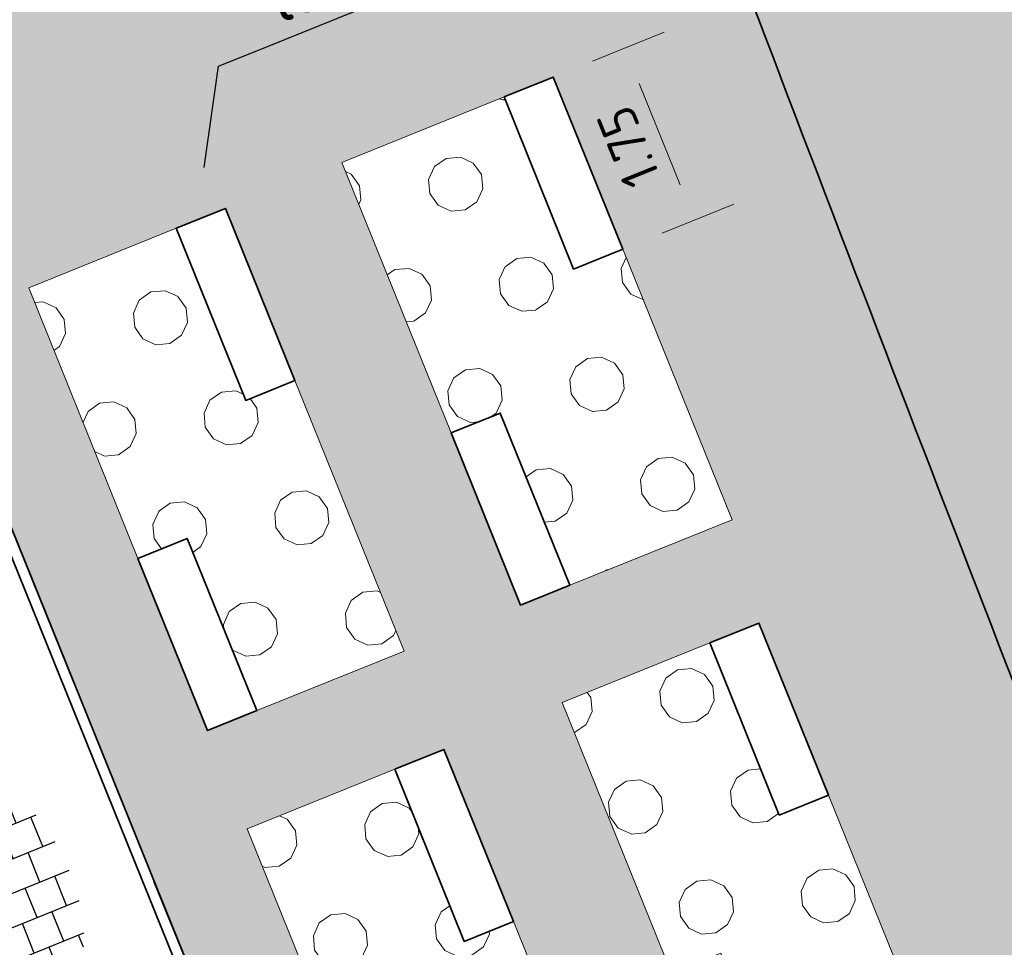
# Model space of a CAD drawing. Header units: metres. Extents: x 126075 to 126745, y 502461 to 502767.
# Tile 66 of 94: x 126564 to 126574, y 502641 to 502650. Entities that reach past the tile are written whole.
import ezdxf
from ezdxf import colors
from ezdxf.entities.mleader import LeaderData, LeaderLine
from ezdxf.enums import TextEntityAlignment as Align
from ezdxf.math import Vec2, Vec3

# ---------------------------------------------------------------- set-up
doc = ezdxf.new("R2010")
doc.units = ezdxf.units.M
doc.header["$PDSIZE"] = 1
doc.linetypes.add('VH-OPSLUITBAND-SO', pattern=[10, 4, -2, 2, -2])
doc.layers.get('0').update_dxf_attribs({"linetype": 'CONTINUOUS'})
doc.layers.get('DEFPOINTS').update_dxf_attribs({"linetype": 'CONTINUOUS'})
for name, color, linetype, lineweight in [('N-WE-GR-BEPLANTING_CULTUUR_VASTE PLANTENVAK-A-200', 92, 'CONTINUOUS', 18), ('N-WE-GR-GRAS-A-500', 62, 'CONTINUOUS', 18), ('N-WE-GR-GRAS-O', 60, 'CONTINUOUS', 18), ('N-WE-IE-MEUBILAIR-G', 7, 'CONTINUOUS', 35), ('N-WE-VH-HALFVERHARDING_KLEISCHELPEN-A-200', 252, 'CONTINUOUS', 18), ('N-WE-VH-KANTOPSLUITING_OPSLUITBAND_100X200-G', 150, 'VH-OPSLUITBAND-SO', 35), ('N-WE-VH-KANTOPSLUITING_VOORKANTBAND-G', 50, 'CONTINUOUS', 35), ('N-WE-VH-OPENVERHARDING-G', 90, 'CONTINUOUS', 35), ('N-WE-VH-OPENVERHARDING_TEGEL_300X300_DUN_HALFSTEENS-S-200', 252, 'CONTINUOUS', 25), ('X-XX-AL-M', 7, 'CONTINUOUS', 18), ('X-XX-AL-T25', 7, 'CONTINUOUS', 25)]:
    doc.layers.add(name, color=color, linetype=linetype, lineweight=lineweight)
doc.styles.add('NLCS-ISO', font='NLCS-ISO.ttf')
doc.styles.add('NLCS-ISO-M200-T18', font='NLCS-ISO.ttf', dxfattribs={"height": 0.36})
doc.styles.add('NLCS-ISO-M200-T25', font='NLCS-ISO.ttf', dxfattribs={"height": 0.5})
doc.dimstyles.new('NLCS-M200-T18-PIJL_L2_H1', dxfattribs={"dimscale": 0.2, "dimtxt": 2.5, "dimasz": 1.8, "dimexe": 2, "dimexo": 2, "dimgap": 0.7, "dimtad": 1, "dimzin": 0, "dimdsep": 46, "dimtxsty": 'NLCS-ISO-M200-T18', "dimcen": 0, "dimdle": 2, "dimclrd": 256, "dimclre": 256, "dimclrt": 10, "dimadec": 1, "dimazin": 0, "dimtfac": 1, "dimtdec": 3, "dimtofl": 0, "dimtmove": 0, "dimatfit": 3, "dimfxl": 2, "dimfxlon": 1, "dimtfillclr": 256, "dimtolj": 1, "dimtzin": 0, "dimlwd": -1, "dimlwe": -1, "dimarcsym": 0})
pattern_1 = [(5.229815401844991, (126614.5566435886, 502721.7654034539), (0.4837957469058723, 1.048463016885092), [0.133976, -1.020724]), (35.22981540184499, (126614.69006186, 502721.777615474), (0.4837961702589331, 1.04846282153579), [0.133976, -1.866024]), (65.22981540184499, (126614.7994968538, 502721.8549002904), (-0.6660977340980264, 0.9432109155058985), [0.133976, -1.020724]), (95.22981540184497, (126614.8556303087, 502721.9765473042), (-0.6660973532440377, 0.9432111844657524), [0.133976, -1.866024]), (125.229815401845, (126614.8434182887, 502722.1099655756), (-1.149893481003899, -0.1052521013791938), [0.133976, -1.020724]), (155.229815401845, (126614.7661334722, 502722.2194005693), (-1.149893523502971, -0.1052516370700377), [0.133976, -1.866024]), (185.229815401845, (126614.6444864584, 502722.2755340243), (-0.4837957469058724, -1.048463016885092), [0.133976, -1.020724]), (215.229815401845, (126614.5110681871, 502722.2633220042), (-0.4837961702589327, -1.04846282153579), [0.133976, -1.866024]), (245.229815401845, (126614.4016331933, 502722.1860371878), (0.6660977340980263, -0.9432109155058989), [0.133976, -1.020724]), (275.229815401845, (126614.3454997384, 502722.064390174), (0.6660973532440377, -0.9432111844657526), [0.133976, -1.866024]), (305.229815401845, (126614.3577117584, 502721.9309719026), (1.149893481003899, 0.1052521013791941), [0.133976, -1.020724]), (335.229815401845, (126614.4349965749, 502721.8215369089), (1.149893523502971, 0.105251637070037), [0.133976, -1.866024])]

# ---------------------------------------------------------------- blocks, each defined once
blk = doc.blocks.new('SVH-TEGEL_300X300_DUN_HALFST-SO')
for p, q in [((-1.499999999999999, -2.863260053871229), (-1.499999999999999, 2.863260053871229)), ((1.110223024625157e-15, -2.975), (1.110223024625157e-15, 2.975)), ((1.500000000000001, -2.863260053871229), (1.500000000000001, 2.863260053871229)), ((-2.999999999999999, -2.498230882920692), (-2.999999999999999, 2.498230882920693)), ((3, -2.498230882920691), (3, 2.498230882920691)), ((-3.614576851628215, 2.25), (-2.999999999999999, 2.25)), ((-1.499999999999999, 2.25), (0, 2.25)), ((1.5, 2.25), (3, 2.25)), ((-4.771312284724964, 1.5), (-4.499999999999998, 1.5)), ((-4.499999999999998, -1.726071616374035), (-4.499999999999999, 1.726071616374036)), ((-2.999999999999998, 1.5), (-1.499999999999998, 1.5)), ((2.220446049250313e-15, 1.5), (1.500000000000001, 1.5)), ((3.000000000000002, 1.5), (4.500000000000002, 1.5)), ((4.500000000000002, -1.726071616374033), (4.5, 1.726071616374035)), ((-4.499999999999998, 0.7500000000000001), (-2.999999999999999, 0.7500000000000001)), ((-1.499999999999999, 0.7500000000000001), (1.110223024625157e-15, 0.7500000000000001)), ((1.500000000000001, 0.7500000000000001), (3, 0.7500000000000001)), ((4.500000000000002, 0.7500000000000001), (5.346547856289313, 0.7500000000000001)), ((-5.525, 0), (-4.5, 0)), ((-2.999999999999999, 0), (-1.499999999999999, 0)), ((0, 0), (1.500000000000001, 0)), ((3, 0), (4.500000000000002, 0)), ((-4.5, -0.7500000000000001), (-3, -0.7500000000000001)), ((-1.5, -0.7500000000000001), (0, -0.7500000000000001)), ((1.499999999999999, -0.7500000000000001), (3, -0.7500000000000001)), ((4.5, -0.7500000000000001), (5.346547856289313, -0.7500000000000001)), ((-4.771312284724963, -1.5), (-4.5, -1.5)), ((-2.999999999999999, -1.5), (-1.499999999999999, -1.5)), ((1.110223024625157e-15, -1.5), (1.500000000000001, -1.5)), ((3, -1.5), (4.500000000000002, -1.5)), ((-3.614576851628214, -2.25), (-2.999999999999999, -2.25)), ((-1.499999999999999, -2.25), (1.110223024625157e-15, -2.25)), ((1.500000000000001, -2.25), (3, -2.25))]:
    blk.add_line(p, q)
at = {"style": 'NLCS-ISO'}
blk.add_attdef('FORMAAT', text='', height=1.8, dxfattribs=at).set_placement((-6.525, 4.607733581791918e-16), align=Align.MIDDLE_RIGHT)
blk.add_attdef('KLEUR', text='', height=1.8, dxfattribs=at).set_placement((6.525, -7.02641101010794e-16), align=Align.MIDDLE_LEFT)
at = {"style": 'NLCS-ISO', "flags": 1}
blk.add_attdef('FUNCTIE', text='', height=1.8, dxfattribs=at).set_placement((-7.110529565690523e-16, -3.975), align=Align.TOP_CENTER)
blk = doc.blocks.new('*D463')
at = {"layer": 'DEFPOINTS', "color": 0, "transparency": 16777216}
for p in [(126570.166125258, 502649.8022674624), (126569.490700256, 502649.5293738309), (126570.1462705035, 502647.9068056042)]:
    blk.add_point(p, dxfattribs=at)
at = {"layer": 'X-XX-AL-M', "transparency": 16777216}
for p, q in [((126569.8615729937, 502649.6792184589), (126570.5369979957, 502649.9521120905)), ((126570.6868353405, 502648.5134846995), (126570.3009854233, 502649.4684819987)), ((126570.5171432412, 502648.0566502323), (126571.1925682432, 502648.3295438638))]:
    blk.add_line(p, q, dxfattribs=at)
for points in [[(126570.2453545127, 502649.4460053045), (126570.3566163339, 502649.4909586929), (126570.1661252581, 502649.8022674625)], [(126570.6312044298, 502648.4910080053), (126570.7424662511, 502648.5359613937), (126570.8216955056, 502648.1796992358)]]:
    blk.add_solid(points, dxfattribs=at)
at = {"layer": 'X-XX-AL-M', "color": 10, "transparency": 16777216, "insert": (126570.1972121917, 502648.8711076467), "char_height": 0.36, "attachment_point": 5, "rotation": 112.00030753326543, "style": 'NLCS-ISO-M200-T18'}
blk.add_mtext('\\A1;1.75', dxfattribs=at)

msp = doc.modelspace()

# ---------------------------------------------------------------- hatches: boundary and pattern name
at = {"layer": 'N-WE-GR-BEPLANTING_CULTUUR_VASTE PLANTENVAK-A-200', "transparency": 33554559}
h = msp.add_hatch(dxfattribs=at)
h.set_pattern_fill('AGR-VASTEPLANTEN-SO', color=256, scale=0.2, pattern_type=2)
h.set_pattern_definition(pattern_1)
h.paths.add_polyline_path([(126570.1462705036, 502647.9068056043), (126569.6826795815, 502647.7194998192), (126569.0271093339, 502649.3420680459), (126567.4972592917, 502648.7239589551), (126568.5274411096, 502646.1742088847), (126568.9910320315, 502646.3615146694), (126569.6466022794, 502644.7389464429), (126571.1764523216, 502645.3570555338)])
h = msp.add_hatch(dxfattribs=at)
h.set_pattern_fill('AGR-VASTEPLANTEN-SO', color=256, scale=0.2, pattern_type=2)
h.set_pattern_definition(pattern_1)
h.paths.add_polyline_path([(126567.0549994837, 502646.6689326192), (126566.5914085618, 502646.4816268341), (126565.9358383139, 502648.1041950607), (126564.5450655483, 502647.5422777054), (126565.5752473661, 502644.9925276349), (126566.0388382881, 502645.1798334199), (126566.6944085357, 502643.5572651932), (126568.0851813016, 502644.1191825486), (126567.1486523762, 502646.4371371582)])
h = msp.add_hatch(dxfattribs=at)
h.set_pattern_fill('AGR-VASTEPLANTEN-SO', color=256, scale=0.2, pattern_type=2)
h.set_pattern_definition(pattern_1)
h.paths.add_polyline_path([(126572.0851857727, 502642.7605296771), (126571.6215948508, 502642.5732238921), (126570.966024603, 502644.1957921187), (126569.5752518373, 502643.6338747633), (126570.6054336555, 502641.0841246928), (126571.0690245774, 502641.2714304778), (126571.724594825, 502639.6488622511), (126573.1153675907, 502640.2107796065), (126572.1788386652, 502642.5287342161)])
h = msp.add_hatch(dxfattribs=at)
h.set_pattern_fill('AGR-VASTEPLANTEN-SO', color=256, scale=0.2, pattern_type=2)
h.set_pattern_definition(pattern_1)
h.paths.add_polyline_path([(126569.1153631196, 502641.5694324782), (126568.6517721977, 502641.3821266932), (126567.9962019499, 502643.0046949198), (126566.6054291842, 502642.4427775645), (126567.6356110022, 502639.893027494), (126568.0992019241, 502640.080333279), (126568.7547721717, 502638.4577650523), (126570.1455449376, 502639.0196824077), (126569.2090160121, 502641.3376370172)])
at = {"layer": 'N-WE-GR-GRAS-A-500'}
h = msp.add_hatch(dxfattribs=at)
h.set_pattern_fill('AGR-GRAS_GAZON-SO', color=256, scale=0.5, pattern_type=2)
h.set_pattern_definition([(37.50000000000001, (0, 0), (-0.03149667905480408, 0.9634118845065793), [0, -0.76, 0, -0.85, 0, -0.8125]), (7.499999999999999, (0, 0), (0.8848883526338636, 1.41107303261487), [0, -0.41, 0, -0.685, 0, -0.2625]), (327.5, (-0.6150000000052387, 0), (1.557070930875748, 0.002829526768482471), [0, -0.25, 0, -0.9, 0, -1.175]), (317.5, (-0.6150000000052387, 0), (1.503063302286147, 0.4388377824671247), [0, -0.125, 0, -0.59, 0, -0.675]), (51, (-1.270000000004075, 1.90500000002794), (-0.2520435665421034, 0.8789805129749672), [0.07499999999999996, -1.047749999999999]), (10, (-1.270000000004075, -1.90500000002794), (0.3864434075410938, 0.8287304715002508), [0.07499999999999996, -1.047749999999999])])
edge = h.paths.add_edge_path()
edge.add_arc((126585.6674151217, 502629.4621774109), 4.578002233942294, 217.7432166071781, 262.6275460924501)
edge.add_arc((126586.398483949, 502635.1123624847), 10.27528693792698, 262.6275460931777, 280.0643304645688)
edge.add_arc((126586.2479838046, 502637.5159786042), 12.67113372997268, 278.8349661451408, 291.7575927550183)
edge.add_arc((126586.1472959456, 502637.4752916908), 12.67113372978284, 292.2486467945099, 305.1712734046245)
edge.add_arc((126587.7089269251, 502635.641898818), 10.27528693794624, 303.9419090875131, 321.3786934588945)
edge.add_arc((126592.160149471, 502632.0858236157), 4.578002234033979, 321.3786934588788, 366.2630229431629)
edge.add_arc((126565.4496741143, 502629.1544067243), 31.44885444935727, 6.263022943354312, 20.42381599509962)
edge.add_arc((126404.6078351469, 502569.2617477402), 203.0799348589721, 20.42381599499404, 22.60840202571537)
edge.add_arc((125598.3234162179, 502233.4992058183), 1076.481932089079, 22.60840202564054, 23.28344494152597)
edge.add_arc((126553.3948930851, 502644.4908651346), 36.73404440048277, 23.28344494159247, 29.77586439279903)
edge.add_arc((126003.5163891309, 502329.880010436), 670.2530725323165, 29.7758643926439, 30.05132788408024)
edge.add_arc((126575.9057676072, 502661.033219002), 8.972460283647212, 30.05132788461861, 51.43972310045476)
edge.add_arc((126578.485963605, 502664.26997461), 4.833136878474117, 51.43972309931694, 79.73468830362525)
edge.add_arc((126577.7791426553, 502657.5725821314), 11.56001732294, 82.20378672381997, 110.5985770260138)
edge.add_arc((126578.3045711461, 502657.7849023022), 11.56001732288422, 113.407662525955, 118.3409088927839)
edge.add_line((126572.8168373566, 502667.9593201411), (126574.5416285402, 502668.6563143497))
edge.add_line((126574.5416285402, 502668.6563143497), (126574.7289626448, 502668.1927348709))
edge.add_line((126574.7289626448, 502668.1927348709), (126573.1061267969, 502667.5378268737))
edge.add_line((126573.1061267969, 502667.5378268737), (126572.919408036, 502667.9998836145))
edge.add_arc((126578.1081871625, 502657.9748437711), 11.2882617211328, 117.3652657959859, 141.943724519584)
edge.add_arc((126573.1432558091, 502662.1110421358), 4.833136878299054, 144.2715512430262, 172.5665164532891)
edge.add_arc((126577.2477912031, 502661.5755167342), 8.972460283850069, 172.5665164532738, 193.9549116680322)
edge.add_arc((127219.0112377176, 502821.0487961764), 670.2530725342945, 193.9549116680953, 194.2303751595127)
edge.add_arc((126604.9316365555, 502665.3163254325), 36.73404440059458, 194.2303751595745, 200.722794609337)
edge.add_arc((127577.4112982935, 503033.2279689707), 1076.481932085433, 200.7227946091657, 201.3978375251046)
edge.add_arc((126764.2132618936, 502714.574548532), 203.0799348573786, 201.3978375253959, 203.5824235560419)
edge.add_arc((126606.9158653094, 502645.9104619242), 31.44885444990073, 203.5824235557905, 217.7432166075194)
h.paths.add_polyline_path([(126578.4630062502, 502641.4768168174), (126573.4251039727, 502653.9445388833), (126583.9569595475, 502658.2003518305), (126588.994861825, 502645.7326297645)], flags=16)
h.paths.add_polyline_path([(126580.7588669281, 502647.9997283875), (126579.7646027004, 502650.4601479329), (126581.8177305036, 502651.2898241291), (126582.8119947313, 502648.8294045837)], flags=0)
at = {"layer": 'N-WE-VH-HALFVERHARDING_KLEISCHELPEN-A-200', "transparency": 33554559}
h = msp.add_hatch(dxfattribs=at)
h.set_pattern_fill('AVH-HALFVERHARDING_SCHELPEN-SO', color=256, scale=0.2, pattern_type=2)
h.set_pattern_definition([(5.229815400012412, (126639.9478880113, 502720.3991939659), (-0.09115080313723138, 0.9958371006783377), [0, -1]), (5.229815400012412, (126639.9897491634, 502720.0515624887), (-0.09115080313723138, 0.9958371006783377), [0, -1]), (5.229815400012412, (126639.9704028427, 502720.5920490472), (-0.09115080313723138, 0.9958371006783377), [0, -1]), (343.4284154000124, (126639.4808242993, 502720.2359411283), (3.07866236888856, -0.7223845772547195), [0.107703, -5.277462]), (222.0997154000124, (126639.5840540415, 502720.2052227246), (2.80520960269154, 2.265126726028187), [0.05, -4.95]), (135.8311154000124, (126639.5469550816, 502720.1717015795), (5.52609065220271, -5.519267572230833), [0.09219500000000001, -9.127349]), (211.7949154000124, (126639.2292669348, 502720.0221213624), (-0.9046853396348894, -1.086989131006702), [0.022361, -2.213707]), (331.5397154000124, (126639.2102617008, 502720.0103399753), (2.082824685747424, -0.8135368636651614), [0.036056, -3.569496]), (113.6647154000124, (126639.2419598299, 502719.9931577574), (-1.178137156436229, 1.900523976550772), [0.03162300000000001, -3.130655]), (230.2298154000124, (126639.8757177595, 502719.9808741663), (0.09115083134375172, -0.9958374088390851), [0.04242600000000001, -1.371787]), (5.229815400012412, (126639.8485771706, 502719.9482645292), (0.9046862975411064, 1.086987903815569), [0.06, -0.9400000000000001]), (140.2298154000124, (126639.9083273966, 502719.9537335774), (-0.9958374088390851, -0.09115083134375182), [0.04242600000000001, -1.371787]), (256.7949154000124, (126639.6978807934, 502720.6072718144), (0.8135338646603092, 2.082825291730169), [0.031623, -3.130655]), (5.229815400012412, (126639.6906569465, 502720.5764851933), (0.9046862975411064, 1.086987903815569), [0.05, -0.9500000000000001]), (148.3599154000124, (126639.7404488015, 502720.5810427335), (-3.169812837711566, 1.718221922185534), [0.05, -4.95]), (218.9199154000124, (126639.169175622, 502720.5689202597), (1.900522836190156, 1.178139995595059), [0.036056, -3.569496]), (346.7949154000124, (126639.1411235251, 502720.5462689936), (-2.082825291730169, 0.8135338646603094), [0.063246, -3.099032]), (132.0997154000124, (126639.2026967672, 502720.5318212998), (2.265126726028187, -2.80520960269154), [0.05, -4.95]), (5.229815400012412, (126639.4616144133, 502720.5555205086), (-0.09115080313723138, 0.9958371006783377), [0, -1]), (5.229815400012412, (126639.216437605, 502720.2719921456), (-0.09115080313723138, 0.9958371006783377), [0, -1]), (5.229815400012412, (126639.5289977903, 502719.9290546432), (-0.09115080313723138, 0.9958371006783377), [0, -1]), (5.229815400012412, (126639.7696170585, 502720.2623748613), (-0.09115080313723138, 0.9958371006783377), [0, -1]), (5.229815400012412, (126639.4653286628, 502720.4052334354), (-0.09115080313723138, 0.9958371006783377), [0, -1]), (5.229815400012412, (126639.2435099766, 502720.4150553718), (-0.09115080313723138, 0.9958371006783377), [0, -1]), (5.229815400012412, (126639.3386043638, 502720.363508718), (-0.09115080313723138, 0.9958371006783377), [0, -1]), (5.229815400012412, (126639.3206470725, 502720.1208617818), (-0.09115080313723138, 0.9958371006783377), [0, -1]), (5.229815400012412, (126639.0780001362, 502720.138819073), (-0.09115080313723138, 0.9958371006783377), [0, -1]), (5.229815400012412, (126639.0669938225, 502720.3687731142), (-0.09115080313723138, 0.9958371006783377), [0, -1]), (5.229815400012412, (126639.0170655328, 502720.5851227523), (-0.09115080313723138, 0.9958371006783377), [0, -1]), (5.229815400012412, (126639.3221290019, 502720.6532129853), (-0.09115080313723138, 0.9958371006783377), [0, -1]), (5.229815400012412, (126639.5375671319, 502720.713099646), (-0.09115080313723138, 0.9958371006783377), [0, -1]), (5.229815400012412, (126639.8897561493, 502720.705168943), (-0.09115080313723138, 0.9958371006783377), [0, -1]), (5.229815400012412, (126639.6790119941, 502720.3745832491), (-0.09115080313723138, 0.9958371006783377), [0, -1]), (5.229815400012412, (126639.5630211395, 502720.5447188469), (-0.09115080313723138, 0.9958371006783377), [0, -1]), (5.229815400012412, (126639.686440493, 502720.0740091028), (-0.09115080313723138, 0.9958371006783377), [0, -1]), (5.229815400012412, (126639.392246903, 502719.9968720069), (-0.09115080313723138, 0.9958371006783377), [0, -1]), (5.229815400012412, (126639.7110512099, 502719.8051330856), (-0.09115080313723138, 0.9958371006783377), [0, -1]), (5.229815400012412, (126639.3769559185, 502719.8348035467), (-0.09115080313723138, 0.9958371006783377), [0, -1]), (5.229815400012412, (126639.0610225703, 502719.7757601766), (-0.09115080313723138, 0.9958371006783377), [0, -1]), (5.229815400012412, (126639.1850805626, 502719.736906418), (-0.09115080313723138, 0.9958371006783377), [0, -1]), (5.229815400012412, (126639.1822778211, 502719.8772351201), (-0.09115080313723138, 0.9958371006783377), [0, -1]), (5.229815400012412, (126639.8640728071, 502719.7789722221), (-0.09115080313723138, 0.9958371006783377), [0, -1]), (5.229815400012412, (126639.9462014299, 502720.1982035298), (-0.09115080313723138, 0.9958371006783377), [0, -1]), (5.229815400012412, (126639.8690643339, 502720.4923971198), (-0.09115080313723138, 0.9958371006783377), [0, -1]), (5.229815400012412, (126639.4766078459, 502719.7334650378), (-0.09115080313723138, 0.9958371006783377), [0, -1])])
edge = h.paths.add_edge_path()
edge.add_arc((126588.9665570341, 502577.8348997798), 0.9999999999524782, 3.5522995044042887, 111.596261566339, ccw=False)
edge.add_arc((126604.9358155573, 502578.8262535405), 15.00000000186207, 183.5522995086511, 186.866476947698)
edge.add_arc((126623.606919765, 502581.0746219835), 33.80599088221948, 186.8664769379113, 203.2895918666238)
edge.add_arc((126600.4157242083, 502571.091909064), 8.557503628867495, 203.2895918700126, 219.9791489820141)
edge.add_arc((126593.0920164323, 502564.951128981), 1.000000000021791, -33.295308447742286, 39.979148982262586, ccw=False)
edge.add_line((126593.9278687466, 502564.4021746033), (126593.632662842, 502563.9526863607))
edge.add_arc((126592.7968105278, 502564.5016407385), 1.000000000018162, 201.6195187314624, 326.70469154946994, ccw=False)
edge.add_line((126591.8671595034, 502564.1331994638), (126594.3436152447, 502557.884002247))
edge.add_arc((126598.9920281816, 502559.7258103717), 4.999999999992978, 146.7046915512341, 201.6146098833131, ccw=False)
edge.add_line((126594.8127666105, 502562.4705822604), (126595.3624265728, 502563.3075089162))
edge.add_arc((126596.198278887, 502562.7585545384), 1.000000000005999, 56.35705129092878, 146.7046915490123, ccw=False)
edge.add_arc((126593.9822158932, 502559.4285297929), 4.999999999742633, 21.610646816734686, 56.35705129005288, ccw=False)
edge.add_line((126598.630756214, 502561.2700163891), (126600.0507551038, 502557.685454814))
edge.add_line((126600.0507551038, 502557.685454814), (126601.7241837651, 502558.3485057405))
edge.add_line((126601.7241837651, 502558.3485057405), (126600.8880749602, 502560.4591295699))
edge.add_arc((126605.5366152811, 502562.3006161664), 5.000000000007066, 131.2511100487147, 201.6106468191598, ccw=False)
edge.add_arc((126594.0396522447, 502575.4098775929), 12.436539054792, 311.2511100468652, 315.1802141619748)
edge.add_arc((126599.9059611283, 502569.805408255), 4.327876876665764, 313.0663543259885, 360.7604114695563)
edge.add_arc((126605.2333687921, 502569.8761160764), 0.9999999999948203, 47.37390103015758, 180.7604114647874, ccw=False)
edge.add_arc((126586.7843554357, 502549.8312980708), 28.24262877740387, 25.34251789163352, 47.37390103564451, ccw=False)
edge.add_arc((126621.1363607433, 502520.7557838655), 42.09999999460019, 100.8428102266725, 102.10328435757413, ccw=False)
edge.add_line((126613.2167105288, 502562.1041712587), (126612.8868649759, 502565.718588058))
edge.add_arc((126613.3228884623, 502567.514313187), 1.847902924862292, 214.7808052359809, 256.3520270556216, ccw=False)
edge.add_arc((126586.7843554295, 502549.8312980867), 30.04262877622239, 33.60815944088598, 53.84461590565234)
edge.add_arc((126607.458704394, 502578.1254163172), 4.999999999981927, 178.7226715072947, 233.84461585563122, ccw=False)
edge.add_arc((126617.4562194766, 502577.9024988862), 15.00000000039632, 158.3939377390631, 178.7226714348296, ccw=False)
edge.add_arc((126572.0794579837, 502595.8739835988), 33.80599088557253, 338.3939379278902, 349.6007907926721)
edge.add_arc((126606.3137243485, 502589.5913083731), 0.9999999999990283, 95.2247455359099, 169.6007907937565, ccw=False)
edge.add_line((126606.2226616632, 502590.5871535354), (126610.5810316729, 502590.9856942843))
edge.add_line((126610.5810316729, 502590.9856942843), (126610.4174464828, 502592.7782455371))
edge.add_line((126610.4174464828, 502592.7782455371), (126606.3804835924, 502592.4090950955))
edge.add_arc((126606.2894209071, 502593.4049402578), 0.9999999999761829, 204.0339437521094, 275.2247455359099, ccw=False)
edge.add_arc((126602.7760870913, 502591.8382086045), 2.846837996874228, 24.03394375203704, 55.22469496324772)
edge.add_arc((126602.7473908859, 502591.8583978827), 2.846837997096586, 54.51853089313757, 119.2636728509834)
edge.add_arc((126616.9154150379, 502564.329547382), 33.80599088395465, 117.4040712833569, 124.1619463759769)
edge.add_arc((126597.3706698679, 502593.1298935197), 0.9999999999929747, 185.2345115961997, 304.16194637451, ccw=False)
edge.add_line((126596.3748402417, 502593.038661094), (126595.2531377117, 502605.2823847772))
edge.add_arc((126596.2489673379, 502605.3736172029), 0.9999999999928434, 99.5780154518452, 185.2345115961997, ccw=False)
edge.add_arc((126589.9470397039, 502642.719992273), 36.87434517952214, 279.578015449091, 288.8437285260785)
edge.add_arc((126602.1800021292, 502606.8755972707), 1.000000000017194, 42.26032144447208, 108.84372852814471, ccw=False)
edge.add_line((126602.9200991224, 502607.5480974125), (126609.7561251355, 502600.0249431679))
edge.add_line((126609.7561251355, 502600.0249431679), (126609.4845949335, 502603.0003457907))
edge.add_line((126609.4845949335, 502603.0003457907), (126604.2134557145, 502608.8013174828))
edge.add_arc((126604.9535527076, 502609.4738176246), 0.9999999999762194, 149.0880073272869, 222.2603214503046, ccw=False)
edge.add_arc((126599.3226343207, 502612.8454537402), 5.563167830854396, 329.0880073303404, 337.0971017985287)
edge.add_arc((126600.2317978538, 502612.4613538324), 4.576197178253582, 337.0971017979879, 387.7231877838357)
edge.add_arc((126357.7580837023, 502485.0346031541), 278.4942119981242, 27.7231877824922, 28.59999839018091)
edge.add_arc((126596.1966174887, 502592.2581206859), 26.78726315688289, 76.89279979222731, 89.89545797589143)
edge.add_arc((126596.2477743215, 502620.2953371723), 1.249999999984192, 102.5606798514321, 269.89545797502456, ccw=False)
edge.add_arc((126616.4071438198, 502529.815879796), 93.94807110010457, 98.27159752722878, 102.56067986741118, ccw=False)
edge.add_line((126602.8912426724, 502622.7866304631), (126602.7247038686, 502624.5812951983))
edge.add_arc((126616.4071438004, 502529.8158798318), 95.74807106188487, 98.21571622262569, 102.8460054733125)
edge.add_arc((126594.8414249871, 502624.3862005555), 1.250000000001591, 122.36157101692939, 282.8460054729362, ccw=False)
edge.add_arc((126587.7089269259, 502635.641898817), 12.07528693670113, 302.3615710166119, 321.3786934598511)
edge.add_arc((126592.1601494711, 502632.0858236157), 6.378002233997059, 321.3786934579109, 366.2630229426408)
edge.add_arc((126565.4496741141, 502629.1544067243), 33.24885444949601, 6.263022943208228, 20.42381599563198)
edge.add_arc((126404.6078350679, 502569.2617477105), 204.8799349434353, 20.42381599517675, 21.36319583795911)
edge.add_arc((126596.3417604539, 502644.2594107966), 0.9999999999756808, 95.2532122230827, 201.3631958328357, ccw=False)
edge.add_line((126596.2502030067, 502645.2552105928), (126600.795131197, 502645.6730877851))
edge.add_line((126600.795131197, 502645.6730877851), (126600.630327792, 502647.4655274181))
edge.add_line((126600.630327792, 502647.4655274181), (126594.9528734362, 502646.9435216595))
edge.add_arc((126594.8613159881, 502647.9393214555), 1.000000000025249, 202.4670899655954, 275.25321227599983, ccw=False)
edge.add_arc((126404.6078344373, 502569.2617470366), 204.8799357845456, 22.46709007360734, 22.60840213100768)
edge.add_arc((125598.3234162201, 502233.4992058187), 1078.28193208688, 22.6084020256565, 23.28344494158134)
edge.add_arc((126553.3948930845, 502644.4908651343), 38.53404440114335, 23.28344494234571, 29.77586439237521)
edge.add_arc((126003.516389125, 502329.8800104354), 672.0530725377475, 29.77586439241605, 30.05132788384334)
edge.add_arc((126575.905767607, 502661.0332190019), 10.77246028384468, 30.05132788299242, 39.48210382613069)
edge.add_arc((126584.9920258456, 502668.5185868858), 0.9999999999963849, 95.2532122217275, 219.482103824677, ccw=False)
edge.add_line((126584.9004683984, 502669.5143866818), (126598.4961042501, 502670.7644187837))
edge.add_line((126598.4961042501, 502670.7644187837), (126598.3318858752, 502672.5569122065))
edge.add_line((126598.3318858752, 502672.5569122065), (126586.0706444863, 502671.4295691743))
edge.add_arc((126586.0248657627, 502671.9274690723), 0.4999999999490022, 108.2578619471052, 275.25321223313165, ccw=False)
edge.add_line((126585.8682187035, 502672.4022971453), (126597.9794119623, 502676.3978123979))
edge.add_line((126597.9794119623, 502676.3978123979), (126597.8111165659, 502678.2377141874))
edge.add_line((126597.8111165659, 502678.2377141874), (126573.283058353, 502670.1458417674))
edge.add_arc((126574.8495289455, 502665.3975610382), 5.000000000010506, 108.2578619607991, 114.4111536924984)
edge.add_arc((126578.3045711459, 502657.7849023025), 13.36001732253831, 114.4111536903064, 142.1436398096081)
edge.add_arc((126566.9665946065, 502666.5974153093), 1.000000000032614, 248.419033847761, 322.14363980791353, ccw=False)
edge.add_line((126566.5987789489, 502665.6675165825), (126554.7511736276, 502670.3537631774))
edge.add_arc((126555.3028971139, 502671.7486112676), 1.500000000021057, 202.0031152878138, 248.4190338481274, ccw=False)
edge.add_line((126553.9121518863, 502671.186625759), (126553.9048873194, 502671.2046033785))
edge.add_line((126553.9048873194, 502671.2046033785), (126556.3948194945, 502665.0427696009))
edge.add_arc((126557.7855647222, 502665.6047551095), 1.500000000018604, 68.41903384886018, 202.0031152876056, ccw=False)
edge.add_line((126558.3372882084, 502666.9996031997), (126565.937557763, 502663.9933638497))
edge.add_arc((126565.5697421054, 502663.0634651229), 0.9999999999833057, -7.261166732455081, 68.41903384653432, ccw=False)
edge.add_arc((126577.2477912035, 502661.5755167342), 10.7724602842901, 172.7388332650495, 193.9549116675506)
edge.add_arc((127219.0112377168, 502821.0487961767), 672.0530725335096, 193.954911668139, 194.2303751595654)
edge.add_arc((126604.9316365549, 502665.3163254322), 38.53404439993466, 194.2303751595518, 197.9681072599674)
edge.add_arc((126567.3257316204, 502653.1205646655), 1.000000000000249, -69.27720538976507, 17.968107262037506, ccw=False)
edge.add_line((126567.6795785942, 502652.1852613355), (126562.3978544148, 502650.1870624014))
edge.add_line((126562.3978544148, 502650.1870624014), (126568.5844469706, 502634.8771052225))
edge.add_line((126568.5844469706, 502634.8771052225), (126573.5592855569, 502636.8871015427))
edge.add_arc((126573.9338971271, 502635.9599196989), 0.9999999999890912, 21.548072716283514, 112.00030754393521, ccw=False)
edge.add_arc((126764.2132617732, 502714.5745484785), 204.8799347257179, 202.4525423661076, 203.5346762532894)
edge.add_arc((126575.4386512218, 502632.4155176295), 1.000000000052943, -67.99969245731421, 20.465938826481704, ccw=False)
edge.add_line((126575.813262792, 502631.4883357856), (126570.7761917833, 502629.4531955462))
edge.add_line((126570.7761917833, 502629.4531955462), (126571.4505743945, 502627.784301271))
edge.add_line((126571.4505743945, 502627.784301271), (126576.7576100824, 502629.9285160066))
edge.add_arc((126577.1322216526, 502629.0013341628), 0.9999999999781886, 29.584964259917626, 112.0003075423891, ccw=False)
edge.add_arc((126606.9158653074, 502645.9104619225), 33.2488544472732, 209.5849642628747, 217.7432166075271)
edge.add_arc((126585.6674151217, 502629.462177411), 6.37800223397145, 217.7432166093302, 262.6275460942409)
edge.add_arc((126586.3984839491, 502635.1123624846), 12.07528693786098, 262.6275460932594, 279.9720452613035)
edge.add_arc((126586.2479838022, 502637.515978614), 14.47113374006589, 278.9108796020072, 283.8583749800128)
edge.add_arc((126590.0135531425, 502622.2524752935), 1.250000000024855, 18.1938414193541, 103.85837497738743, ccw=False)
edge.add_arc((126566.9068666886, 502614.658135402), 25.5726840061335, 12.337997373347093, 18.19384142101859, ccw=False)
edge.add_arc((126590.6677959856, 502619.8553650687), 1.249999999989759, -81.3192368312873, 12.337997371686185, ccw=False)
edge.add_arc((126594.899430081, 502592.1392795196), 26.78726315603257, 98.68076316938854, 113.576223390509)
edge.add_line((126584.1853625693, 502616.6905773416), (126584.1441429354, 502616.5618403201))
edge.add_arc((126577.0013450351, 502618.8488554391), 7.499999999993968, 291.8759865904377, 342.24572559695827, ccw=False)
edge.add_line((126579.7958366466, 502611.8889117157), (126578.1420540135, 502611.224900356))
edge.add_line((126578.1420540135, 502611.224900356), (126578.8164382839, 502609.5560019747))
edge.add_line((126578.8164382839, 502609.5560019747), (126581.5326471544, 502610.6465887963))
edge.add_arc((126581.9052460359, 502609.7185962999), 1.000000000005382, 16.18589305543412, 111.8759865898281, ccw=False)
edge.add_arc((126587.2604158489, 502611.2729872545), 4.57619717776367, 196.1858930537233, 213.3719213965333)
edge.add_arc((126588.0846523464, 502611.8158917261), 5.563167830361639, 213.3719213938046, 263.0454820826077)
edge.add_arc((126591.8758538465, 502642.8966996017), 36.87434517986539, 263.0454820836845, 270.8910077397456)
edge.add_arc((126592.4648147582, 502605.0269339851), 1.000000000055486, 5.234511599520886, 90.89100774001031, ccw=False)
edge.add_line((126593.4606443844, 502605.1181664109), (126594.4655374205, 502594.1494538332))
edge.add_arc((126584.5072411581, 502593.2371295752), 9.99999999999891, -35.20019108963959, 5.234511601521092, ccw=False)
edge.add_arc((126604.9358155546, 502578.8262535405), 14.99999999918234, 144.7998089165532, 161.9684960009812)
edge.add_arc((126585.9180863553, 502585.0170512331), 5.000000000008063, 291.5962615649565, 341.96849600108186, ccw=False)
edge.add_line((126587.7584057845, 502580.3680487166), (126587.1184578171, 502580.1185305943))
edge.add_line((126587.1184578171, 502580.1185305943), (126587.7816446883, 502578.4451774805))
edge.add_line((126587.7816446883, 502578.4451774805), (126588.6022612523, 502578.7661830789))
edge.add_line((126588.6022612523, 502578.7661830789), (126588.5984931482, 502578.764700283))
edge = h.paths.add_edge_path(flags=16)
edge.add_arc((126594.0396522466, 502575.4098775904), 10.63653905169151, 305.3725825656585, 315.3761143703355)
edge.add_arc((126599.9059611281, 502569.805408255), 2.527876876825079, 312.3851588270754, 384.1562434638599)
edge.add_arc((126596.0467104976, 502568.0745336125), 6.757503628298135, 24.15624346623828, 45.97071491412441)
edge.add_arc((126578.4983566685, 502549.9212587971), 32.00599088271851, 45.97071491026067, 62.16213623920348)
edge.add_arc((126592.9052280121, 502577.3258674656), 1.046837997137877, 59.01019263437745, 125.5903860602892)
edge.add_arc((126592.8763573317, 502577.3059284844), 1.046837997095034, 123.669920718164, 190.2501141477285)
edge.add_arc((126623.6069197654, 502581.0746219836), 32.00599088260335, 187.0981705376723, 203.2895918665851)
edge.add_arc((126600.4157242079, 502571.0919090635), 6.757503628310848, 203.2895918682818, 225.1040633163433)
edge.add_arc((126597.4303634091, 502568.0956842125), 2.527876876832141, 225.104063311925, 296.8751479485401)
edge.add_arc((126594.2664635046, 502575.5665204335), 10.63653905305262, 293.8841924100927, 303.8877242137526)
edge = h.paths.add_edge_path(flags=16)
edge.add_arc((126602.7473908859, 502591.8583978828), 1.046837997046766, 53.91138026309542, 120.4915736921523)
edge.add_arc((126616.915415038, 502564.3295473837), 32.00599088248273, 117.3396300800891, 133.5310514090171)
edge.add_arc((126599.5255802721, 502582.6347312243), 6.757503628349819, 133.5310514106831, 155.3455228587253)
edge.add_arc((126595.6815267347, 502584.3990993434), 2.527876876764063, 155.3455228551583, 227.1166074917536)
edge.add_arc((126601.5963486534, 502589.9523450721), 10.63653905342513, 224.1256519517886, 234.1291837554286)
edge.add_arc((126601.3709080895, 502590.1109542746), 10.63653905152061, 235.6140421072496, 245.6175739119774)
edge.add_arc((126598.1421635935, 502582.6679128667), 2.527876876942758, 242.6266183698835, 314.3977030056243)
edge.add_arc((126595.1829699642, 502585.6899842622), 6.757503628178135, 314.3977030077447, 336.212174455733)
edge.add_arc((126572.0794579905, 502595.8739836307), 32.00599088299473, 336.2121744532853, 352.4035957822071)
edge.add_arc((126602.7760870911, 502591.8382086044), 1.046837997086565, 349.2516521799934, 415.8318456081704)
edge = h.paths.add_edge_path(flags=16)
edge.add_arc((126591.8758538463, 502642.8966995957), 35.07434517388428, 263.04548208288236, 273.6523034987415, ccw=False)
edge.add_arc((126588.0846523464, 502611.8158917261), 3.763167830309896, 213.3719213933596, 263.04548208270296, ccw=False)
edge.add_arc((126587.2604158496, 502611.2729872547), 2.776197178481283, 162.7458354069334, 213.3719213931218, ccw=False)
edge.add_arc((126848.8516783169, 502530.0258935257), 276.694211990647, 162.0394205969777, 162.7458354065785, ccw=False)
edge.add_arc((126594.8994300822, 502592.1392795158), 24.98726315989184, 93.74088919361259, 111.7478632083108, ccw=False)
edge.add_arc((126596.1966174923, 502592.2581206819), 24.98726315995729, 78.72115998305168, 96.7281339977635, ccw=False)
edge.add_arc((126357.7580837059, 502485.0346031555), 276.694211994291, 27.723187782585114, 28.4296025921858, ccw=False)
edge.add_arc((126600.2317978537, 502612.4613538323), 2.776197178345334, -22.90289820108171, 27.723187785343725, ccw=False)
edge.add_arc((126599.3226343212, 502612.84545374), 3.763167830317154, 287.4235411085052, 337.09710179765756, ccw=False)
edge.add_arc((126589.9470397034, 502642.7199922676), 35.07434517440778, 276.8167196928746, 287.423541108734, ccw=False)
edge = h.paths.add_edge_path(flags=16)
edge.add_arc((126586.1472959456, 502637.4752916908), 12.67113372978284, 292.2486467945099, 305.1712734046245)
edge.add_arc((126587.7089269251, 502635.641898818), 10.27528693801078, 303.9419090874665, 321.3786934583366)
edge.add_arc((126592.1601494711, 502632.0858236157), 4.578002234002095, 321.3786934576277, 366.2630229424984)
edge.add_arc((126565.4496741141, 502629.1544067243), 31.44885444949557, 6.263022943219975, 20.4238159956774)
edge.add_arc((126404.6078351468, 502569.2617477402), 203.0799348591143, 20.42381599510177, 22.60840202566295)
edge.add_arc((125598.32341622, 502233.4992058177), 1076.481932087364, 22.6084020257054, 23.28344494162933)
edge.add_arc((126553.394893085, 502644.4908651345), 36.73404440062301, 23.28344494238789, 29.77586439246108)
edge.add_arc((126003.5163891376, 502329.8800104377), 670.2530725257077, 29.77586439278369, 30.05132788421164)
edge.add_arc((126575.905767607, 502661.033219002), 8.972460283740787, 30.05132788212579, 51.43972309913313)
edge.add_arc((126578.485963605, 502664.26997461), 4.833136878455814, 51.43972309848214, 79.73468830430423)
edge.add_arc((126577.7791426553, 502657.5725821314), 11.56001732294, 82.20378672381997, 110.5985770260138)
edge.add_arc((126578.3045711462, 502657.7849023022), 11.56001732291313, 113.407662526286, 141.8024528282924)
edge.add_arc((126573.1432558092, 502662.1110421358), 4.833136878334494, 144.2715512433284, 172.5665164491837)
edge.add_arc((126577.2477912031, 502661.5755167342), 8.972460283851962, 172.5665164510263, 193.9549116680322)
edge.add_arc((127219.0112377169, 502821.0487961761), 670.2530725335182, 193.9549116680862, 194.2303751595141)
edge.add_arc((126604.9316365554, 502665.3163254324), 36.73404440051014, 194.2303751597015, 200.722794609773)
edge.add_arc((127577.4112982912, 503033.2279689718), 1076.481932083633, 200.7227946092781, 201.397837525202)
edge.add_arc((126764.2132618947, 502714.5745485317), 203.0799348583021, 201.3978375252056, 203.5824235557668)
edge.add_arc((126606.9158653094, 502645.9104619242), 31.44885444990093, 203.5824235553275, 217.7432166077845)
edge.add_arc((126585.6674151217, 502629.4621774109), 4.578002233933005, 217.7432166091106, 262.6275460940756)
edge.add_arc((126586.398483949, 502635.1123624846), 10.27528693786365, 262.6275460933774, 280.064330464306)
edge.add_arc((126586.2479838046, 502637.5159786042), 12.67113372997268, 278.8349661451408, 291.7575927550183)
h.paths.add_polyline_path([(126569.0271093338, 502649.3420680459), (126569.6826795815, 502647.7194998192), (126570.1462705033, 502647.9068056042), (126569.4907002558, 502649.5293738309)], flags=16)
h.paths.add_polyline_path([(126570.1462705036, 502647.9068056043), (126569.6826795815, 502647.7194998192), (126569.0271093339, 502649.3420680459), (126567.4972592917, 502648.7239589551), (126568.5274411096, 502646.1742088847), (126568.9910320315, 502646.3615146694), (126569.6466022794, 502644.7389464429), (126571.1764523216, 502645.3570555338)], flags=16)
h.paths.add_polyline_path([(126568.5274411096, 502646.1742088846), (126569.1830113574, 502644.5516406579), (126569.6466022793, 502644.7389464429), (126568.9910320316, 502646.3615146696)], flags=16)
h.paths.add_polyline_path([(126567.0549994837, 502646.6689326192), (126566.5914085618, 502646.4816268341), (126565.9358383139, 502648.1041950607), (126564.5450655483, 502647.5422777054), (126565.5752473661, 502644.9925276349), (126566.0388382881, 502645.1798334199), (126566.6944085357, 502643.5572651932), (126568.0851813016, 502644.1191825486), (126567.1486523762, 502646.4371371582)], flags=16)
h.paths.add_polyline_path([(126565.9358383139, 502648.1041950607), (126566.5914085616, 502646.4816268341), (126567.0549994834, 502646.668932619), (126566.3994292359, 502648.2915008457)], flags=16)
h.paths.add_polyline_path([(126565.5752473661, 502644.9925276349), (126566.2308176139, 502643.3699594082), (126566.6944085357, 502643.5572651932), (126566.0388382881, 502645.1798334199)], flags=16)
h.paths.add_polyline_path([(126567.9962019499, 502643.0046949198), (126568.6517721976, 502641.3821266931), (126569.1153631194, 502641.5694324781), (126568.4597928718, 502643.1920007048)], flags=16)
h.paths.add_polyline_path([(126570.966024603, 502644.1957921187), (126571.6215948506, 502642.573223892), (126572.0851857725, 502642.760529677), (126571.4296155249, 502644.3830979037)], flags=16)
h.paths.add_polyline_path([(126572.0851857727, 502642.7605296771), (126571.6215948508, 502642.5732238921), (126570.966024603, 502644.1957921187), (126569.5752518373, 502643.6338747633), (126570.6054336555, 502641.0841246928), (126571.0690245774, 502641.2714304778), (126571.724594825, 502639.6488622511), (126573.1153675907, 502640.2107796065), (126572.1788386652, 502642.5287342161)], flags=16)
h.paths.add_polyline_path([(126570.6054336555, 502641.0841246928), (126571.2610039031, 502639.4615564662), (126571.724594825, 502639.6488622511), (126571.0690245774, 502641.2714304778)], flags=16)
h.paths.add_polyline_path([(126569.1153631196, 502641.5694324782), (126568.6517721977, 502641.3821266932), (126567.9962019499, 502643.0046949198), (126566.6054291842, 502642.4427775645), (126567.6356110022, 502639.893027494), (126568.0992019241, 502640.080333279), (126568.7547721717, 502638.4577650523), (126570.1455449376, 502639.0196824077), (126569.2090160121, 502641.3376370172)], flags=16)
h.paths.add_polyline_path([(126567.6356110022, 502639.893027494), (126568.2911812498, 502638.2704592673), (126568.7547721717, 502638.4577650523), (126568.0992019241, 502640.080333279)], flags=16)

# ---------------------------------------------------------------- linework, layer by layer
at = {"layer": 'N-WE-GR-GRAS-O'}
for points in [[(126570.1462705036, 502647.9068056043), (126569.6826795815, 502647.7194998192), (126569.0271093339, 502649.3420680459), (126567.4972592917, 502648.7239589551), (126568.5274411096, 502646.1742088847), (126568.9910320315, 502646.3615146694), (126569.6466022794, 502644.7389464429), (126571.1764523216, 502645.3570555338)], [(126567.0549994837, 502646.6689326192), (126566.5914085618, 502646.4816268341), (126565.9358383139, 502648.1041950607), (126564.5450655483, 502647.5422777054), (126565.5752473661, 502644.9925276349), (126566.0388382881, 502645.1798334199), (126566.6944085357, 502643.5572651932), (126568.0851813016, 502644.1191825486), (126567.1486523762, 502646.4371371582)], [(126572.0851857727, 502642.7605296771), (126571.6215948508, 502642.5732238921), (126570.966024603, 502644.1957921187), (126569.5752518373, 502643.6338747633), (126570.6054336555, 502641.0841246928), (126571.0690245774, 502641.2714304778), (126571.724594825, 502639.6488622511), (126573.1153675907, 502640.2107796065), (126572.1788386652, 502642.5287342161)], [(126569.1153631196, 502641.5694324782), (126568.6517721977, 502641.3821266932), (126567.9962019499, 502643.0046949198), (126566.6054291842, 502642.4427775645), (126567.6356110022, 502639.893027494), (126568.0992019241, 502640.080333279), (126568.7547721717, 502638.4577650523), (126570.1455449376, 502639.0196824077), (126569.2090160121, 502641.3376370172)]]:
    msp.add_lwpolyline(points, close=True, dxfattribs=at)
at = {"layer": 'N-WE-IE-MEUBILAIR-G'}
for points in [[(126569.0271093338, 502649.3420680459), (126569.6826795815, 502647.7194998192), (126570.1462705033, 502647.9068056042), (126569.4907002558, 502649.5293738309)], [(126565.9358383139, 502648.1041950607), (126566.5914085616, 502646.4816268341), (126567.0549994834, 502646.668932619), (126566.3994292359, 502648.2915008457)], [(126568.5274411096, 502646.1742088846), (126569.1830113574, 502644.5516406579), (126569.6466022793, 502644.7389464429), (126568.9910320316, 502646.3615146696)], [(126565.5752473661, 502644.9925276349), (126566.2308176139, 502643.3699594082), (126566.6944085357, 502643.5572651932), (126566.0388382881, 502645.1798334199)], [(126570.966024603, 502644.1957921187), (126571.6215948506, 502642.573223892), (126572.0851857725, 502642.760529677), (126571.4296155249, 502644.3830979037)], [(126567.9962019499, 502643.0046949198), (126568.6517721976, 502641.3821266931), (126569.1153631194, 502641.5694324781), (126568.4597928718, 502643.1920007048)]]:
    msp.add_lwpolyline(points, close=True, dxfattribs=at)
at = {"layer": 'N-WE-VH-KANTOPSLUITING_OPSLUITBAND_100X200-G', "flags": 128}
msp.add_lwpolyline([(126613.2167105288, 502562.1041712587), (126607.6636127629, 502622.9544985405), (126602.9165431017, 502622.5139865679), (126596.8713720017, 502688.4988645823), (126553.9048873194, 502671.2046033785), (126578.9663014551, 502609.1851356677), (126574.6922064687, 502607.4690409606), (126595.1864021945, 502555.7580863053), (126605.6283363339, 502559.8954207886)], dxfattribs=at)
at = {"layer": 'N-WE-VH-KANTOPSLUITING_VOORKANTBAND-G', "flags": 128}
msp.add_lwpolyline([(126605.6651724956, 502559.8024525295, -0.04757609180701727), (126613.3245420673, 502562.0229074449), (126607.7540970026, 502623.0633248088), (126603.0069921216, 502622.6228095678), (126596.9586949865, 502688.641809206), (126553.774654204, 502671.2599804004), (126578.8360361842, 502609.2405922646), (126574.5625617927, 502607.5247467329), (126595.130278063, 502555.6282850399)], format="xyb", close=True, dxfattribs=at)
at = {"layer": 'N-WE-VH-OPENVERHARDING-G'}
msp.add_lwpolyline([(126597.8111165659, 502678.2377141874), (126573.283058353, 502670.1458417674, 0.02685525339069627), (126572.7831204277, 502669.9505771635, 0.1215998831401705), (126567.7561463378, 502665.9837312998, -0.3332596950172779), (126566.5987789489, 502665.6675165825), (126554.7511736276, 502670.3537631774, -0.2053429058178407), (126553.9121518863, 502671.186625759), (126553.9048873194, 502671.2046033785), (126556.3948194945, 502665.0427696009, -0.6592788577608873), (126558.3372882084, 502666.9996031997), (126565.937557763, 502663.9933638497, -0.3427675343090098), (126566.5617224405, 502662.9370728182, 0.09283795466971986), (126566.7932714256, 502658.977648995, 0.001201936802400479), (126567.5800029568, 502655.8438365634, 0.01631037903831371), (126568.2769599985, 502653.4290522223, -0.4002008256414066), (126567.6795785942, 502652.1852613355), (126562.3978544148, 502650.1870624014), (126568.5844469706, 502634.8771052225)], format="xyb", dxfattribs=at)
msp.add_lwpolyline([(126590.944926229, 502625.7475308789, 0.05644542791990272), (126593.4461546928, 502627.1174786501, 0.07622946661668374), (126595.7368895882, 502629.2283711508, 0.1983877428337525), (126596.7108282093, 502632.5852507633, 0.06186686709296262), (126594.9215598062, 502640.1288497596, 0.00953234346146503), (126592.0818594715, 502647.3319094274, 0.002945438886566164), (126587.1373401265, 502659.0111022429, 0.02833610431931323), (126585.2791151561, 502662.7332992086, 0.001201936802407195), (126583.6721240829, 502665.5264083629, 0.09359636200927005), (126581.4986396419, 502668.0492596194, 0.1240911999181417), (126579.3472600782, 502669.025747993, 0.1245335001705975), (126573.7121158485, 502668.3935475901, 0.1245335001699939), (126569.2197458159, 502664.933325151, 0.1240911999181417), (126568.3507379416, 502662.7363297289, 0.09359636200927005), (126568.5401458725, 502659.4117338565, 0.001201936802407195), (126569.3247702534, 502656.2863149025, 0.02833610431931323), (126570.5741625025, 502652.3180949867, 0.002945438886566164), (126575.1317109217, 502640.4825312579, 0.00953234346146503), (126578.0934462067, 502633.3287846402, 0.06186686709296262), (126582.0473046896, 502626.6598739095, 0.1983877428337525), (126585.0799712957, 502624.9220216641, 0.07622946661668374), (126588.1941292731, 502624.9951899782, 0.0564454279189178)], format="xyb", close=True, dxfattribs=at)

# ---------------------------------------------------------------- block references
at = {"layer": 'N-WE-VH-OPENVERHARDING_TEGEL_300X300_DUN_HALFSTEENS-S-200', "xscale": 0.2, "yscale": 0.2, "zscale": 0.2, "rotation": 112.0031152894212}
msp.add_blockref('SVH-TEGEL_300X300_DUN_HALFST-SO', (126564.3732198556, 502641.8287862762), dxfattribs=at).add_auto_attribs({'FORMAAT': '30x30', 'KLEUR': 'Gr'})

# ---------------------------------------------------------------- dimensions: what is measured, and where the dimension line sits
at = {"layer": 'X-XX-AL-M'}
dim = msp.add_aligned_dim(p1=(126570.1462705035, 502647.9068056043), p2=(126569.490700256, 502649.529373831), distance=-0.7284709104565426, dimstyle='NLCS-M200-T18-PIJL_L2_H1', dxfattribs=at)
dim.commit()
dim.dimension.update_dxf_attribs({"geometry": '*D463', "text_midpoint": (126570.1972121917, 502648.8711076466)})

# ---------------------------------------------------------------- leaders
at = {"layer": 'X-XX-AL-T25'}
ml = msp.add_multileader_mtext('Standard', dxfattribs=at)
ml.set_content('Parkbank klein met \\Platten zitting', color=256, style='NLCS-ISO-M200-T25')
ml.set_leader_properties(color=256, linetype='ByLayer', lineweight=-1)
ml.build(insert=Vec2(0, 0))
ml.multileader.update_dxf_attribs({"text_left_attachment_type": 5, "text_right_attachment_type": 5, "dogleg_length": 0.5, "arrow_head_size": 0.5})
ctx = ml.context
ctx.base_point, ctx.char_height, ctx.arrow_head_size, ctx.landing_gap_size, ctx.plane_origin, ctx.plane_x_axis, ctx.plane_y_axis = Vec3(126566.7967363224, 502649.8180143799), 0.5, 0.5, 0.18, Vec3(-1.679432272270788, -0.6674442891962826), Vec3(0.9271818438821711, 0.3746115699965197), Vec3(-0.3746115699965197, 0.9271818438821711)
ctx.left_attachment, ctx.right_attachment = 5, 5
notes = []
notes.append((ctx, [(0, (1, 1, 0), (126566.3331454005, 502649.6307085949), (0.9271818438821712, 0.3746115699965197), 0.5, [(0, [(126566.1296193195, 502648.182488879)], 0, [])])]))
ctx.mtext.insert, ctx.mtext.text_direction, ctx.mtext.rotation, ctx.mtext.flow_direction = Vec3(126566.4079552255, 502651.2607641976), Vec3(0.9271818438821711, 0.3746115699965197), 0.3839778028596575, 5
for ctx, leaders in notes:
    for number, flags, end, landing, length, lines in leaders:
        leader = LeaderData()
        leader.index, (leader.has_last_leader_line, leader.has_dogleg_vector, leader.attachment_direction) = number, flags
        leader.last_leader_point, leader.dogleg_vector, leader.dogleg_length = Vec3(end), Vec3(landing), length
        for number, points, colour, breaks in lines:
            line = LeaderLine()
            line.index, line.vertices, line.color, line.breaks = number, Vec3.list(points), colors.encode_raw_color(colour), breaks
            leader.lines.append(line)
        ctx.leaders.append(leader)

doc.saveas('drawing.dxf')
